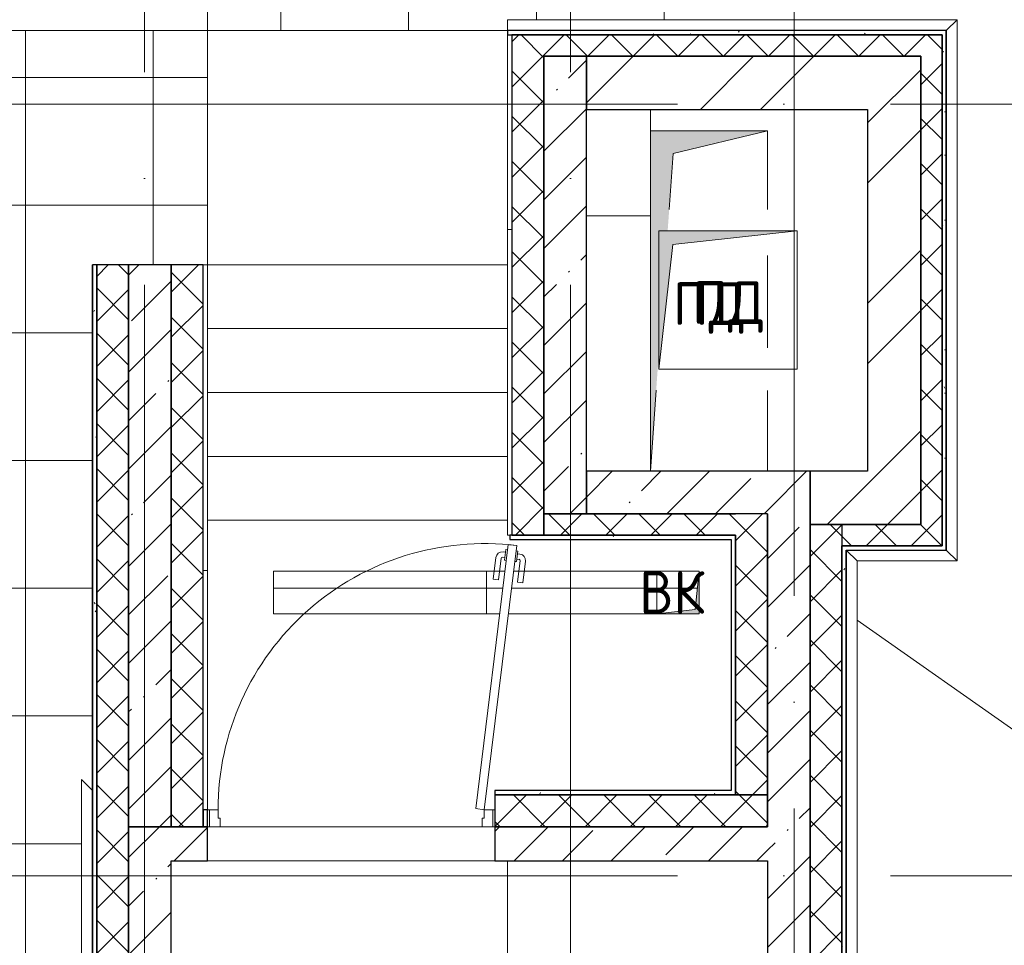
# Model space of a CAD drawing. Header units: millimetres. Extents: x -30540 to 143646, y -11730 to 123410.
# Tile 44 of 114: x 34774 to 39398, y 93723 to 98072. Entities that reach past the tile are written whole.
import ezdxf

# ---------------------------------------------------------------- set-up
doc = ezdxf.new("R2010")
doc.units = ezdxf.units.MM
doc.linetypes.add('ADSK_Линия сетки', pattern=[5000, 4000, -500, 0, -500])
for name, color, linetype, lineweight in [('A-____-NOTE-TEXT', 7, 'Continuous', 18), ('A-DOOR-____-MCUT', 7, 'Continuous', 9), ('A-DOOR-____-OTLN', 7, 'Continuous', 18), ('A-DOOR-FRAM-MCUT', 7, 'Continuous', 9), ('A-DOOR-OPNG-OTLN', 7, 'Continuous', 18), ('A-FLOR-____-OTLN', 7, 'Continuous', 18), ('A-FLOR-____-PATT', 7, 'Continuous', 18), ('A-GENM-____-OTLN', 7, 'Continuous', 18), ('A-ROOF-____-OTLN', 7, 'Continuous', 18), ('A-ROOF-____-PATT', 7, 'Continuous', 18), ('A-WALL-____-MCUT', 7, 'Continuous', 40), ('A-WALL-____-OTLN', 7, 'Continuous', 18), ('A-WALL-____-PATT', 7, 'Continuous', 40), ('M-EQPM-____-OTLN', 7, 'Continuous', 18), ('S-GRID-____-OTLN', 7, 'Continuous', 9), ('S-STRS-____-OTLN', 7, 'Continuous', 18)]:
    doc.layers.add(name, color=color, linetype=linetype, lineweight=lineweight)
doc.styles.add('GOST Common', font='GOST_Common.ttf', dxfattribs={"height": 200})
pattern_1 = [(45, (0, 0), (-228.0985, 228.0985), []), (45, (228.1, 0), (-228.0985, 228.0985), [403.225, -80.645, 6.706, -73.939])]
pattern_2 = [(45, (0, 0), (-424.264, 424.264), []), (45, (0, 282.8), (-424.264, 424.264), [])]
pattern_3 = [(45, (0, 0), (-106.06602, 106.06602), []), (135, (0, 0), (-106.06602, -106.06602), [])]
pattern_4 = [(0, (0, 0), (0, 600), []), (90, (0, 0), (-600, 4e-14), [])]
pattern_5 = [(0, (0, 0), (406.4, 101.6), [6.706, -298.094, 6.706, -298.094, -1625.6]), (0, (0, 0), (406.4, 101.6), [-609.6, 6.706, -602.894, 6.706, -298.094, -711.2]), (0, (0, 0), (406.4, 101.6), [-1524, 6.706, -196.494, 6.706, -501.294]), (120, (152.4, 50.8), (-291.18818, 301.15272), [6.706, -298.094, 6.706, -298.094, -1625.6]), (120, (152.4, 50.8), (-291.18818, 301.15272), [-609.6, 6.706, -602.894, 6.706, -298.094, -711.2]), (120, (152.4, 50.8), (-291.18818, 301.15272), [-1524, 6.706, -196.494, 6.706, -501.294]), (240, (203.2, 254), (-115.21182, -402.75272), [6.706, -298.094, 6.706, -298.094, -1625.6]), (240, (203.2, 254), (-115.21182, -402.75272), [-609.6, 6.706, -602.894, 6.706, -298.094, -711.2]), (240, (203.2, 254), (-115.21182, -402.75272), [-1524, 6.706, -196.494, 6.706, -501.294])]
pattern_6 = [(0, (0, 0), (0, 200), [])]

# ---------------------------------------------------------------- blocks, each defined once
blk = doc.blocks.new('Л_Балка кровля 200_Л_2_02 - Л_Балка кровля 200_Л_2_02-6985418-Кровля')
at = {"layer": 'A-FLOR-____-OTLN', "color": 254, "lineweight": 13, "true_color": 0xcccccc}
for p in [(25400, 22200), (25100, 21699.388925)]:
    blk.add_line(p, (25400, 21699.388925), dxfattribs=at)
blk = doc.blocks.new('КР-Проем - Настраиваемый-7293027-Кровля')
at = {"layer": 'A-DOOR-OPNG-OTLN', "color": 254, "lineweight": 13, "true_color": 0xcccccc}
for p, q in [((-675, 80), (675, 80)), ((-675, -80), (675, -80))]:
    blk.add_line(p, q, dxfattribs=at)
blk = doc.blocks.new('АР_Дверь однопольная - 1350х1900h_1200__Глухая_Кровля-7682218-Кровля')
at = {"layer": 'A-DOOR-____-MCUT', "color": 254, "lineweight": 15, "true_color": 0xcccccc}
for p, q in [((737.6, 1285.6), (585.3, 44.9)), ((625, 40), (777.3, 1280.7)), ((777.3, 1280.7), (737.6, 1285.6)), ((585.3, 44.9), (625, 40))]:
    blk.add_line(p, q, dxfattribs=at)
at = {"layer": 'A-DOOR-____-OTLN', "color": 254, "lineweight": 5, "true_color": 0xcccccc}
for p, q in [((725.1, 1249.3), (713.2, 1250.8)), ((726.6, 1261.7), (720.6, 1212.1)), ((734.6, 1260.7), (726.6, 1261.7)), ((774.3, 1255.9), (782.2, 1254.9)), ((782.2, 1254.9), (776.1, 1205.3)), ((667.3, 1122.9), (679.8, 1224.7)), ((692.1, 1119.9), (704.6, 1221.6)), ((722.1, 1224.5), (710.2, 1226)), ((720.6, 1212.1), (728.5, 1211.1)), ((776.1, 1205.3), (768.2, 1206.2)), ((777.7, 1217.7), (789.6, 1216.2)), ((780.7, 1242.5), (792.6, 1241)), ((781.4, 1108.9), (793.9, 1210.7)), ((806.2, 1105.9), (818.7, 1207.6)), ((692.1, 1119.9), (667.3, 1122.9)), ((781.4, 1108.9), (806.2, 1105.9))]:
    blk.add_line(p, q, dxfattribs=at)
at = {"layer": 'A-DOOR-____-OTLN', "color": 254, "lineweight": 13, "true_color": 0xcccccc}
blk.add_arc((625, 40), 1250, 83, 180, dxfattribs=at)
at = {"layer": 'A-DOOR-____-OTLN', "color": 254, "lineweight": 5, "true_color": 0xcccccc}
for centre, radius, start, end in [((709.5, 1221), 30, 83, 173), ((709.5, 1221), 4.99, 83, 173), ((789, 1211.3), 4.99, 353, 83), ((789, 1211.3), 30, 353, 83)]:
    blk.add_arc(centre, radius, start, end, dxfattribs=at)
at = {"layer": 'A-DOOR-FRAM-MCUT', "color": 254, "lineweight": 15, "true_color": 0xcccccc}
for p, q in [((-665, 40), (-675, 40)), ((-625, 40), (-665, 40)), ((-665, 40), (-665, -40)), ((-625, 0), (-625, 40)), ((-615, 0), (-625, 0)), ((-615, -40), (-615, 0)), ((625, 0), (615, 0)), ((615, 0), (615, -40)), ((665, 40), (625, 40)), ((625, 40), (625, 0)), ((665, -40), (665, 40)), ((665, 40), (675, 40)), ((-665, -40), (-675, -40)), ((-665, -40), (-615, -40)), ((615, -40), (665, -40)), ((665, -40), (675, -40))]:
    blk.add_line(p, q, dxfattribs=at)
blk = doc.blocks.new('_GM_Dt-St-D_Фартук гнутый из оцинкованной стали_Пристенный_Тип 1__c-верхняя кромка с отгибом_ - ФС-1_3_50х70У100-1_5_t__RAL7016-7359295-Кровля')
at = {"layer": 'A-GENM-____-OTLN', "color": 254, "lineweight": 13, "true_color": 0xcccccc}
for p, q in [((0, -50), (50, 0)), ((50, 1.5), (50, 0)), ((5073, 0), (50, 0)), ((5073, 0), (5073, 1.5)), ((5073, 0), (5123, -50)), ((5123, -50), (0, -50))]:
    blk.add_line(p, q, dxfattribs=at)
blk = doc.blocks.new('_GM_Dt-St-D_Фартук гнутый из оцинкованной стали_Пристенный_Тип 1__c-верхняя кромка с отгибом_ - ФС-1_3_50х70У100-1_5_t__RAL7016-7395374-Кровля')
at = {"layer": 'A-GENM-____-OTLN', "color": 254, "lineweight": 13, "true_color": 0xcccccc}
for p, q in [((0, 0), (50, 50)), ((50, 50), (3638.5, 50)), ((0, 0), (3688.5, 0)), ((0, 0), (0, -1.5))]:
    blk.add_line(p, q, dxfattribs=at)
blk = doc.blocks.new('_GM_Dt-St-D_Фартук гнутый из оцинкованной стали_Пристенный_Тип 1__c-верхняя кромка с отгибом_ - ФС-1_3_50х70У100-1_5_t__RAL7016-7430730-Кровля')
at = {"layer": 'A-GENM-____-OTLN', "color": 254, "lineweight": 13, "true_color": 0xcccccc}
for p, q in [((0, 50), (2543, 50)), ((50, 0), (0, 50)), ((2543, 50), (2493, 0)), ((50, 0), (2493, 0)), ((50, 0), (50, -1.5)), ((2493, -1.5), (2493, 0))]:
    blk.add_line(p, q, dxfattribs=at)
blk = doc.blocks.new('_GM_Dt-St-D_Фартук гнутый из оцинкованной стали_Пристенный_Тип 1__c-верхняя кромка с отгибом_ - ФС-1_3_50х70У100-1_5_t__RAL7016-7817507-Кровля')
at = {"layer": 'A-GENM-____-OTLN', "color": 254, "lineweight": 13, "true_color": 0xcccccc}
for p, q in [((0, 1.5), (0, 0)), ((470, 0), (0, 0)), ((50, -50), (0, 0)), ((470, 0), (470, 1.5)), ((470, 0), (520, -50)), ((520, -50), (50, -50))]:
    blk.add_line(p, q, dxfattribs=at)
blk = doc.blocks.new('_GM_Dt-St-D_Фартук гнутый из оцинкованной стали_Пристенный_Тип 1__c-верхняя кромка с отгибом_ - ФС-1_3_50х70У100-1_5_t__RAL7016-7827121-Кровля')
at = {"layer": 'A-GENM-____-OTLN', "color": 254, "lineweight": 13, "true_color": 0xcccccc}
for p, q in [((0, 50), (2111.5, 50)), ((0, 0), (0, 50)), ((0, 0), (2060, 0)), ((0, 0), (0, -1.5))]:
    blk.add_line(p, q, dxfattribs=at)
blk = doc.blocks.new('АР_Канал вертикальный прямоугольный - ПД-7600024-Кровля')
at = {"layer": 'M-EQPM-____-OTLN', "lineweight": 13, "true_color": 0xe2e2e2}
blk.add_hatch(color=254, dxfattribs=at).paths.add_polyline_path([(-275, -800), (-235, -244.7), (-235, 330), (-193.6, 330), (-167.5, 692.5), (275, 800), (-275, 800), (-275, -701.5)])
at = {"layer": 'M-EQPM-____-OTLN', "color": 253, "lineweight": 13, "true_color": 0xaaaaaa}
for p, q in [((275, 800), (-275, 800)), ((-275, 800), (-275, 421.2)), ((275, 800), (-275, 800)), ((-275, 800), (-275, 421.2)), ((-275, 421.2), (-275, 800)), ((-275, 800), (275, 800)), ((-167.5, 692.5), (275, 800)), ((-167.5, 692.5), (275, 800)), ((275, 430), (275, 800)), ((275, 800), (275, 430)), ((-186.4, 430), (-167.5, 692.5)), ((-186.4, 430), (-167.5, 692.5)), ((275, -220), (275, 213.8)), ((275, 213.8), (275, -220)), ((-275, -411.2), (-275, -800)), ((-275, -411.2), (-275, -800)), ((-275, -800), (-275, -411.2)), ((-275, -800), (-247.6, -418.9)), ((-275, -800), (-247.6, -418.9)), ((275, -800), (275, -420)), ((275, -420), (275, -800)), ((-275, -800), (275, -800)), ((275, -800), (-275, -800))]:
    blk.add_line(p, q, dxfattribs=at)
blk = doc.blocks.new('АР_Канал вертикальный прямоугольный - ПД-7819603-Кровля')
at = {"layer": 'M-EQPM-____-OTLN', "lineweight": 13, "true_color": 0xe2e2e2}
blk.add_hatch(color=254, dxfattribs=at).paths.add_polyline_path([(-325, -325), (-260, 260), (325, 325), (-325, 325)])
at = {"layer": 'M-EQPM-____-OTLN', "color": 253, "lineweight": 13, "true_color": 0xaaaaaa}
for p, q in [((325, 325), (-325, 325)), ((-325, 325), (-325, -325)), ((-325, -325), (-325, 325)), ((-325, 325), (325, 325)), ((-260, 260), (325, 325)), ((-260, 260), (325, 325)), ((325, 325), (325, -325)), ((-325, -325), (-260, 260)), ((-325, -325), (-260, 260)), ((325, -325), (-325, -325))]:
    blk.add_line(p, q, dxfattribs=at)
blk = doc.blocks.new('АР_Канал вертикальный прямоугольный - ВК-7370321-Кровля')
at = {"layer": 'M-EQPM-____-OTLN', "lineweight": 13, "true_color": 0xe2e2e2}
blk.add_hatch(color=254, dxfattribs=at).paths.add_polyline_path([(-100, 100), (-100, -100), (-80, 80), (100, 100)])
at = {"layer": 'M-EQPM-____-OTLN', "color": 253, "lineweight": 13, "true_color": 0xaaaaaa}
for p, q in [((100, 100), (-100, 100)), ((-100, 100), (-100, -100)), ((100, 100), (-100, 100)), ((-100, 100), (-100, -100)), ((-100, -100), (-100, 100)), ((-100, 100), (100, 100)), ((-80, 80), (100, 100)), ((-80, 80), (100, 100)), ((100, -100), (100, 100)), ((100, 100), (100, -100)), ((-100, -100), (-80, 80)), ((-100, -100), (-80, 80)), ((-100, -100), (100, -100)), ((100, -100), (-100, -100))]:
    blk.add_line(p, q, dxfattribs=at)
blk = doc.blocks.new('Наметкина 10_РД_АР_К2_отсоединено_rvt-1-Кровля')
at = {"layer": 'A-FLOR-____-PATT', "lineweight": 5, "true_color": 0xcccccc}
h = blk.add_hatch(dxfattribs=at)
h.set_pattern_fill('FP_17', color=254, style=0, pattern_type=2)
h.set_pattern_definition(pattern_6)
h.paths.add_polyline_path([(36915.6, 95280), (36965.3, 95280), (36965.3, 95480), (35965.3, 95480), (35965.3, 95280)])
h = blk.add_hatch(dxfattribs=at)
h.set_pattern_fill('FP_17', color=254, style=0, pattern_type=2)
h.set_pattern_definition(pattern_6)
h.paths.add_polyline_path([(37068.3, 95280), (37765.3, 95280), (37945.3, 95300), (37965.3, 95480), (37092.8, 95480)])
h.paths.add_polyline_path([(37028, 95280), (37052.5, 95480), (36965.3, 95480), (36965.3, 95280)])
at = {"layer": 'A-ROOF-____-PATT', "lineweight": 5, "true_color": 0xcccccc}
h = blk.add_hatch(dxfattribs=at)
h.set_pattern_fill('FP_14', color=254, style=0, pattern_type=2)
h.set_pattern_definition(pattern_4)
h.paths.add_polyline_path([(37065.3, 98020), (37065.3, 98071.5), (37915.3, 98071.5), (37915.3, 101775), (34785.3, 101775), (34785.3, 106175), (41665.3, 106175), (41665.3, 107070), (33385.3, 107070), (33385.3, 108548.5), (32485.3, 108548.5), (32485.3, 106170), (33885.3, 106168.1), (33885.3, 101775), (33626.8, 101775), (33626.8, 101758.5), (32513.8, 101758.5), (32513.8, 101775), (30180.1, 101775), (30180.1, 101675), (28980.3, 101675), (28980.3, 99775), (30180.1, 99775), (30180.1, 100775), (35655.3, 100775), (35655.3, 98020), (35943.3, 98020)])
h = blk.add_hatch(dxfattribs=at)
h.set_pattern_fill('FP_14', color=254, style=0, pattern_type=2)
h.set_pattern_definition(pattern_4)
h.paths.add_polyline_path([(27710.3, 76550), (31760.3, 76550), (31760.3, 78250), (42335.3, 78250), (42335.3, 79150), (41035.3, 79150), (41035.3, 82970), (36860.3, 82970), (36860.3, 83378.5), (36788.8, 83378.5), (36788.8, 88221.5), (36860.3, 88221.5), (36860.3, 89378.5), (35063.8, 89378.5), (35063.8, 94501.5), (35113.8, 94451.5), (35115.3, 96920), (35655.3, 96920), (35655.3, 98020), (33835.3, 98020), (33835.3, 89370), (25505.3, 89370), (25505.3, 85800), (26413.8, 85800), (26413.8, 88391.5), (28235.3, 88391.5), (28235.3, 88420), (29635.3, 88420), (29635.3, 88391.5), (35360.3, 88391.5), (35360.3, 84915), (34135.3, 84915), (34135.3, 83540.9), (34317.4, 83540.9), (34235.3, 83550), (34535.3, 83550), (34535.3, 83540.9), (35960.3, 83540.9), (35960.3, 82070), (37068.8, 82070), (37068.8, 82141.5), (39481.8, 82141.5), (39481.8, 82070), (40135.3, 82070), (40135.3, 79150), (30710.3, 79150), (30710.3, 77150), (28710.3, 77150), (28710.3, 83250), (27710.3, 83250), (27710.3, 81592.1)])
h.paths.add_polyline_path([(40735.3, 81550), (40705.3, 81820), (40435.3, 81850), (40735.3, 81850), (40735.3, 81592.1)])
h.paths.add_polyline_path([(35720.3, 87975), (35695.3, 88200), (35470.3, 88225), (35720.3, 88225)])
h.paths.add_polyline_path([(35720.3, 88975), (35695.3, 89200), (35470.3, 89225), (35720.3, 89225)])
at = {"layer": 'A-WALL-____-PATT', "lineweight": 5, "true_color": 0xcccccc}
h = blk.add_hatch(dxfattribs=at)
h.set_pattern_fill('FP_16', color=254, style=0, pattern_type=2)
h.set_pattern_definition(pattern_5)
h.paths.add_polyline_path([(37065.3, 98000), (39105.3, 98000), (39105.3, 98020), (37065.3, 98020)])
h = blk.add_hatch(dxfattribs=at)
h.set_pattern_fill('FP_13', color=254, style=0, pattern_type=2)
h.set_pattern_definition(pattern_3)
h.paths.add_polyline_path([(37085.3, 95650), (37235.3, 95650), (37235.3, 98000), (37085.3, 98000), (37085.3, 96048.5)])
h = blk.add_hatch(dxfattribs=at)
h.set_pattern_fill('FP_13', color=254, style=0, pattern_type=2)
h.set_pattern_definition(pattern_3)
h.paths.add_polyline_path([(39005.3, 97900), (39005.3, 98000), (37235.3, 98000), (37235.3, 97900), (37986.9, 97900)])
h = blk.add_hatch(dxfattribs=at)
h.set_pattern_fill('FP_13', color=254, style=0, pattern_type=2)
h.set_pattern_definition(pattern_3)
h.paths.add_polyline_path([(39008.7, 95700), (39105.3, 95700), (39105.3, 98000), (39005.3, 98000), (39005.3, 95700)])
h = blk.add_hatch(dxfattribs=at)
h.set_pattern_fill('FP_16', color=254, style=0, pattern_type=2)
h.set_pattern_definition(pattern_5)
h.paths.add_polyline_path([(39105.3, 95600), (39125.3, 95600), (39125.3, 98020), (39105.3, 98020), (39105.3, 96048.5)])
h = blk.add_hatch(dxfattribs=at)
h.set_pattern_fill('FP_11', color=254, style=0, pattern_type=2)
h.set_pattern_definition(pattern_1)
h.paths.add_polyline_path([(37435.3, 95750), (37435.3, 97900), (37235.3, 97900), (37235.3, 95750)])
h = blk.add_hatch(dxfattribs=at)
h.set_pattern_fill('FP_12', color=254, style=0, pattern_type=2)
h.set_pattern_definition(pattern_2)
h.paths.add_polyline_path([(38755.3, 97650), (38755.3, 97900), (37435.3, 97900), (37435.3, 97650), (37986.9, 97650)])
h = blk.add_hatch(dxfattribs=at)
h.set_pattern_fill('FP_12', color=254, style=0, pattern_type=2)
h.set_pattern_definition(pattern_2)
h.paths.add_polyline_path([(38755.3, 95700), (39005.3, 95700), (39005.3, 97900), (38755.3, 97900), (38755.3, 95950)])
h = blk.add_hatch(dxfattribs=at)
h.set_pattern_fill('FP_16', color=254, style=0, pattern_type=2)
h.set_pattern_definition(pattern_5)
h.paths.add_polyline_path([(35115.3, 89450), (35135.3, 89450), (35135.3, 96920), (35115.3, 96920), (35115.3, 90266)])
h = blk.add_hatch(dxfattribs=at)
h.set_pattern_fill('FP_13', color=254, style=0, pattern_type=2)
h.set_pattern_definition(pattern_3)
h.paths.add_polyline_path([(35285.3, 89450), (35285.3, 96920), (35135.3, 96920), (35135.3, 89450)])
h = blk.add_hatch(dxfattribs=at)
h.set_pattern_fill('FP_11', color=254, style=0, pattern_type=2)
h.set_pattern_definition(pattern_1)
h.paths.add_polyline_path([(35485.3, 94280), (35485.3, 96920), (35285.3, 96920), (35285.3, 94280)])
h = blk.add_hatch(dxfattribs=at)
h.set_pattern_fill('FP_13', color=254, style=0, pattern_type=2)
h.set_pattern_definition(pattern_3)
h.paths.add_polyline_path([(35635.3, 94280), (35635.3, 96920), (35485.3, 96920), (35485.3, 94280)])
h = blk.add_hatch(dxfattribs=at)
h.set_pattern_fill('FP_11', color=254, style=0, pattern_type=2)
h.set_pattern_definition(pattern_1)
h.paths.add_polyline_path([(38285.3, 95750), (38285.3, 95950), (37435.3, 95950), (37435.3, 95750), (38135.3, 95750)])
h = blk.add_hatch(dxfattribs=at)
h.set_pattern_fill('FP_11', color=254, style=0, pattern_type=2)
h.set_pattern_definition(pattern_1)
h.paths.add_polyline_path([(38485.3, 89800), (38485.3, 95950), (38285.3, 95950), (38285.3, 89800)])
h = blk.add_hatch(dxfattribs=at)
h.set_pattern_fill('FP_12', color=254, style=0, pattern_type=2)
h.set_pattern_definition(pattern_2)
h.paths.add_polyline_path([(38755.3, 95700), (38755.3, 95950), (38485.3, 95950), (38485.3, 95700)])
h = blk.add_hatch(dxfattribs=at)
h.set_pattern_fill('FP_13', color=254, style=0, pattern_type=2)
h.set_pattern_definition(pattern_3)
h.paths.add_polyline_path([(38135.3, 95650), (38135.3, 95750), (37235.3, 95750), (37235.3, 95650), (37986.9, 95650)])
h = blk.add_hatch(dxfattribs=at)
h.set_pattern_fill('FP_13', color=254, style=0, pattern_type=2)
h.set_pattern_definition(pattern_3)
h.paths.add_polyline_path([(38285.3, 94430), (38285.3, 95750), (38135.3, 95750), (38135.3, 94430)])
h = blk.add_hatch(dxfattribs=at)
h.set_pattern_fill('FP_13', color=254, style=0, pattern_type=2)
h.set_pattern_definition(pattern_3)
h.paths.add_polyline_path([(38485.3, 91770), (38635.3, 91770), (38635.3, 95700), (38485.3, 95700), (38485.3, 91870)])
h = blk.add_hatch(dxfattribs=at)
h.set_pattern_fill('FP_13', color=254, style=0, pattern_type=2)
h.set_pattern_definition(pattern_3)
h.paths.add_polyline_path([(39105.3, 95600), (39105.3, 95700), (38635.3, 95700), (38635.3, 95600), (39008.7, 95600)])
h = blk.add_hatch(dxfattribs=at)
h.set_pattern_fill('FP_16', color=254, style=0, pattern_type=2)
h.set_pattern_definition(pattern_5)
h.paths.add_polyline_path([(38115.3, 95630), (38115.3, 95650), (37075.3, 95650), (37075.3, 95630), (37986.9, 95630)])
h = blk.add_hatch(dxfattribs=at)
h.set_pattern_fill('FP_16', color=254, style=0, pattern_type=2)
h.set_pattern_definition(pattern_5)
h.paths.add_polyline_path([(38635.3, 91890), (38655.3, 91890), (38655.3, 95600), (38635.3, 95600), (38635.3, 93157.2)])
h = blk.add_hatch(dxfattribs=at)
h.set_pattern_fill('FP_16', color=254, style=0, pattern_type=2)
h.set_pattern_definition(pattern_5)
h.paths.add_polyline_path([(38115.3, 94430), (38115.3, 94450), (37005.3, 94450), (37005.3, 94430), (37986.9, 94430)])
h = blk.add_hatch(dxfattribs=at)
h.set_pattern_fill('FP_13', color=254, style=0, pattern_type=2)
h.set_pattern_definition(pattern_3)
h.paths.add_polyline_path([(38285.3, 94280), (38285.3, 94430), (37005.3, 94430), (37005.3, 94280), (37986.9, 94280)])
h = blk.add_hatch(dxfattribs=at)
h.set_pattern_fill('FP_11', color=254, style=0, pattern_type=2)
h.set_pattern_definition(pattern_1)
h.paths.add_polyline_path([(35285.3, 89600), (35485.3, 89600), (35485.3, 94280), (35285.3, 94280), (35285.3, 90266)])
h = blk.add_hatch(dxfattribs=at)
h.set_pattern_fill('FP_11', color=254, style=0, pattern_type=2)
h.set_pattern_definition(pattern_1)
h.paths.add_polyline_path([(37986.9, 94120), (38285.3, 94120), (38285.3, 94280), (37005.3, 94280), (37005.3, 94120)])
h.paths.add_polyline_path([(35655.3, 94120), (35655.3, 94280), (35485.3, 94280), (35485.3, 94120)])
at = {"layer": 'A-FLOR-____-OTLN', "color": 254, "lineweight": 13, "true_color": 0xcccccc}
for p, q in [((35655.3, 98020), (35655.3, 96920)), ((37065.3, 98020), (35655.3, 98020)), ((37735.3, 97650), (37735.3, 97149.4)), ((37735.3, 97149.4), (37735.3, 95950)), ((35655.3, 96920), (37065.3, 96920)), ((35965.3, 95480), (35965.3, 95280)), ((36965.3, 95480), (35965.3, 95480)), ((36965.3, 95480), (36965.3, 95280)), ((37052.5, 95480), (36965.3, 95480)), ((36965.3, 95280), (36965.3, 95480)), ((37965.3, 95480), (37092.8, 95480)), ((37965.3, 95280), (37965.3, 95480)), ((35965.3, 95280), (36965.3, 95280)), ((36965.3, 95280), (37028, 95280)), ((37068.3, 95280), (37965.3, 95280)), ((35665.3, 94280), (35655.3, 94280)), ((36945.3, 94280), (35715.3, 94280)), ((37005.3, 94280), (36995.3, 94280)), ((37005.3, 94120), (35655.3, 94120)), ((35655.3, 94120), (37005.3, 94120)), ((37065.3, 92900), (37065.3, 94120))]:
    blk.add_line(p, q, dxfattribs=at)
at = {"layer": 'A-ROOF-____-OTLN', "color": 254, "lineweight": 13, "true_color": 0xcccccc}
for p, q in [((35655.3, 98020), (35655.3, 100775)), ((35655.3, 98020), (33835.3, 98020)), ((35113.8, 96920), (35113.8, 94451.5)), ((38706.8, 95250.1), (43335.3, 92000))]:
    blk.add_line(p, q, dxfattribs=at)
at = {"layer": 'A-WALL-____-MCUT', "color": 254, "lineweight": 30, "true_color": 0xcccccc}
for p, q in [((39105.3, 98020), (37065.3, 98020)), ((37065.3, 98020), (37065.3, 98000)), ((37065.3, 98000), (39105.3, 98000)), ((37235.3, 98000), (37085.3, 98000)), ((37085.3, 98000), (37085.3, 95650)), ((39005.3, 98000), (37235.3, 98000)), ((39105.3, 98000), (39005.3, 98000)), ((39125.3, 98020), (39105.3, 98020)), ((39105.3, 95700), (39105.3, 98000)), ((39105.3, 98000), (39105.3, 95600)), ((39125.3, 95600), (39125.3, 98020)), ((37235.3, 97900), (37235.3, 95750)), ((37435.3, 97900), (37235.3, 97900)), ((37235.3, 97900), (39005.3, 97900)), ((37235.3, 95650), (37235.3, 97900)), ((38755.3, 97900), (37435.3, 97900)), ((37435.3, 97900), (37435.3, 97650)), ((37435.3, 95750), (37435.3, 97900)), ((39005.3, 97900), (38755.3, 97900)), ((39005.3, 95700), (39005.3, 97900)), ((39005.3, 97900), (39005.3, 95700)), ((37435.3, 97650), (38755.3, 97650)), ((38755.3, 97650), (38755.3, 95950)), ((35135.3, 96920), (35115.3, 96920)), ((35115.3, 96920), (35115.3, 89450)), ((35285.3, 96920), (35135.3, 96920)), ((35135.3, 96920), (35135.3, 89450)), ((35135.3, 89450), (35135.3, 96920)), ((35285.3, 89600), (35285.3, 96920)), ((35485.3, 96920), (35285.3, 96920)), ((35285.3, 96920), (35285.3, 94280)), ((35485.3, 94280), (35485.3, 96920)), ((35485.3, 96920), (35485.3, 94280)), ((35635.3, 96920), (35485.3, 96920)), ((35635.3, 94280), (35635.3, 96920)), ((38285.3, 95950), (37435.3, 95950)), ((37435.3, 95950), (37435.3, 95750)), ((38485.3, 95950), (38285.3, 95950)), ((38485.3, 91770), (38485.3, 95950)), ((38755.3, 95950), (38485.3, 95950)), ((38485.3, 95950), (38485.3, 95700)), ((37235.3, 95750), (37435.3, 95750)), ((37435.3, 95750), (37235.3, 95750)), ((37235.3, 95750), (37235.3, 95650)), ((37435.3, 95750), (38135.3, 95750)), ((38135.3, 95750), (37435.3, 95750)), ((38285.3, 95750), (38135.3, 95750)), ((38285.3, 95750), (38285.3, 94280)), ((38285.3, 94430), (38285.3, 95750)), ((38485.3, 95700), (38755.3, 95700)), ((38635.3, 95700), (38485.3, 95700)), ((38485.3, 95700), (38485.3, 95600)), ((39005.3, 95700), (38635.3, 95700)), ((38635.3, 95700), (38635.3, 95600)), ((38755.3, 95700), (39005.3, 95700)), ((39105.3, 95600), (39105.3, 95700)), ((38115.3, 95650), (37075.3, 95650)), ((37075.3, 95650), (37075.3, 95630)), ((37075.3, 95630), (38115.3, 95630)), ((37085.3, 95650), (37235.3, 95650)), ((37235.3, 95650), (38135.3, 95650)), ((38135.3, 95650), (38115.3, 95650)), ((38115.3, 95630), (38115.3, 94450)), ((38135.3, 95650), (38135.3, 94540.8)), ((38135.3, 94540.8), (38135.3, 95650)), ((38485.3, 95600), (38485.3, 91870)), ((38635.3, 95600), (39105.3, 95600)), ((38635.3, 91870), (38635.3, 95600)), ((38635.3, 95600), (38635.3, 91890)), ((38655.3, 95600), (38635.3, 95600)), ((39105.3, 95600), (38655.3, 95600)), ((38655.3, 91890), (38655.3, 95580)), ((38655.3, 95580), (39125.3, 95580)), ((39125.3, 95580), (39125.3, 95600)), ((38135.3, 94540.8), (38135.3, 94430)), ((38135.3, 94430), (38135.3, 94540.8)), ((38115.3, 94450), (37005.3, 94450)), ((37005.3, 94450), (37005.3, 94430)), ((38285.3, 94430), (37005.3, 94430)), ((37005.3, 94430), (37005.3, 94280)), ((37005.3, 94430), (38115.3, 94430)), ((38115.3, 94430), (38135.3, 94430)), ((38135.3, 94430), (38285.3, 94430)), ((38285.3, 94280), (38285.3, 94430)), ((35655.3, 94360), (35635.3, 94360)), ((35635.3, 94360), (35635.3, 94280)), ((35655.3, 94280), (35655.3, 94360)), ((35485.3, 94280), (35285.3, 94280)), ((35285.3, 94280), (35285.3, 89600)), ((35285.3, 94280), (35485.3, 94280)), ((35655.3, 94280), (35485.3, 94280)), ((35485.3, 94280), (35635.3, 94280)), ((35635.3, 94280), (35655.3, 94280)), ((35655.3, 94120), (35655.3, 94280)), ((38285.3, 94280), (37005.3, 94280)), ((37005.3, 94280), (37005.3, 94120)), ((37005.3, 94280), (38285.3, 94280)), ((35485.3, 89800), (35485.3, 94120)), ((35485.3, 94120), (35655.3, 94120)), ((37005.3, 94120), (38285.3, 94120)), ((38285.3, 94120), (38285.3, 89800))]:
    blk.add_line(p, q, dxfattribs=at)
at = {"layer": 'A-WALL-____-OTLN', "color": 254, "lineweight": 13, "true_color": 0xcccccc}
for p, q in [((37065.3, 97086.4), (37065.3, 98000)), ((37065.3, 95650), (37065.3, 97086.4)), ((37065.3, 97086.4), (37085.3, 97086.4)), ((35635.3, 96920), (35655.3, 96920)), ((35655.3, 96920), (35655.3, 95483.6)), ((37075.3, 95650), (37065.3, 95650)), ((35655.3, 95483.6), (35635.3, 95483.6)), ((35655.3, 95483.6), (35655.3, 94360))]:
    blk.add_line(p, q, dxfattribs=at)
at = {"layer": 'S-STRS-____-OTLN', "color": 254, "lineweight": 13, "true_color": 0xcccccc}
for p, q in [((35655.3, 96920), (37065.3, 96920)), ((35655.3, 96620), (37065.3, 96620)), ((35655.3, 96620), (37065.3, 96620)), ((35655.3, 96320), (37065.3, 96320)), ((35655.3, 96320), (37065.3, 96320)), ((35655.3, 96020), (37065.3, 96020)), ((35655.3, 96020), (37065.3, 96020)), ((35655.3, 95720), (37065.3, 95720)), ((35655.3, 95720), (37065.3, 95720))]:
    blk.add_line(p, q, dxfattribs=at)
at = {"layer": 'A-DOOR-____-OTLN', "color": 254, "lineweight": 13, "true_color": 0xcccccc}
blk.add_blockref('АР_Дверь однопольная - 1350х1900h_1200__Глухая_Кровля-7682218-Кровля', (36330.3, 94320), dxfattribs=at)
at = {"layer": 'A-DOOR-____-OTLN', "color": 254, "lineweight": 13, "true_color": 0xcccccc, "rotation": 180}
blk.add_blockref('КР-Проем - Настраиваемый-7293027-Кровля', (36330.3, 94200), dxfattribs=at)
at = {"layer": 'A-FLOR-____-OTLN', "color": 254, "lineweight": 13, "true_color": 0xcccccc}
blk.add_blockref('Л_Балка кровля 200_Л_2_02 - Л_Балка кровля 200_Л_2_02-6985418-Кровля', (12335.3, 75450), dxfattribs=at)
at = {"layer": 'A-GENM-____-OTLN', "color": 254, "lineweight": 13, "true_color": 0xcccccc}
for name, p in [('_GM_Dt-St-D_Фартук гнутый из оцинкованной стали_Пристенный_Тип 1__c-верхняя кромка с отгибом_ - ФС-1_3_50х70У100-1_5_t__RAL7016-7827121-Кровля', (37065.3, 98021.5)), ('_GM_Dt-St-D_Фартук гнутый из оцинкованной стали_Пристенный_Тип 1__c-верхняя кромка с отгибом_ - ФС-1_3_50х70У100-1_5_t__RAL7016-7817507-Кровля', (38656.8, 95578.5))]:
    blk.add_blockref(name, p, dxfattribs=at)
for name, p, rotation in [('_GM_Dt-St-D_Фартук гнутый из оцинкованной стали_Пристенный_Тип 1__c-верхняя кромка с отгибом_ - ФС-1_3_50х70У100-1_5_t__RAL7016-7430730-Кровля', (39126.8, 98071.5), 270.000000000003), ('_GM_Dt-St-D_Фартук гнутый из оцинкованной стали_Пристенный_Тип 1__c-верхняя кромка с отгибом_ - ФС-1_3_50х70У100-1_5_t__RAL7016-7395374-Кровля', (38656.8, 95578.5), 270.000000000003), ('_GM_Dt-St-D_Фартук гнутый из оцинкованной стали_Пристенный_Тип 1__c-верхняя кромка с отгибом_ - ФС-1_3_50х70У100-1_5_t__RAL7016-7359295-Кровля', (35113.8, 94501.5), 269.999999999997)]:
    blk.add_blockref(name, p, dxfattribs=dict(at, rotation=rotation))
at = {"layer": 'M-EQPM-____-OTLN', "color": 253, "lineweight": 5, "true_color": 0xaaaaaa}
for name, p in [('АР_Канал вертикальный прямоугольный - ПД-7600024-Кровля', (38010.3, 96750)), ('АР_Канал вертикальный прямоугольный - ПД-7819603-Кровля', (38100.3, 96755))]:
    blk.add_blockref(name, p, dxfattribs=at)
at = {"layer": 'M-EQPM-____-OTLN', "color": 253, "lineweight": 5, "true_color": 0xaaaaaa, "rotation": 180}
blk.add_blockref('АР_Канал вертикальный прямоугольный - ВК-7370321-Кровля', (37865.3, 95380), dxfattribs=at)
at = {"layer": 'A-____-NOTE-TEXT', "color": 253, "lineweight": 5, "true_color": 0xaaaaaa, "char_height": 200, "attachment_point": 1, "style": 'GOST Common'}
for s, insert, width in [('ПД', (37841.1, 96837.2), 416.877), ('ПД', (37931.1, 96842.2), 416.877), ('ВК', (37683.5, 95481.2), 400.844)]:
    blk.add_mtext(s, dxfattribs=dict(at, insert=insert, width=width))

msp = doc.modelspace()

# ---------------------------------------------------------------- linework, layer by layer
at = {"layer": 'S-GRID-____-OTLN', "color": 253, "linetype": 'ADSK_Линия сетки', "true_color": 0xaaaaaa}
for p, q in [((35360.3, 67824.7), (35360.3, 122287.9)), ((37360.3, 67824.7), (37360.3, 122287.9)), ((38410.3, 70364.7), (38410.3, 122287.9)), ((67863.4, 97675), (9800.2, 97675)), ((67863.4, 94050), (9800.2, 94050))]:
    msp.add_line(p, q, dxfattribs=at)

# ---------------------------------------------------------------- block references
at = {"lineweight": 5}
msp.add_blockref('Наметкина 10_РД_АР_К2_отсоединено_rvt-1-Кровля', (0, 0), dxfattribs=at)

doc.saveas('drawing.dxf')
